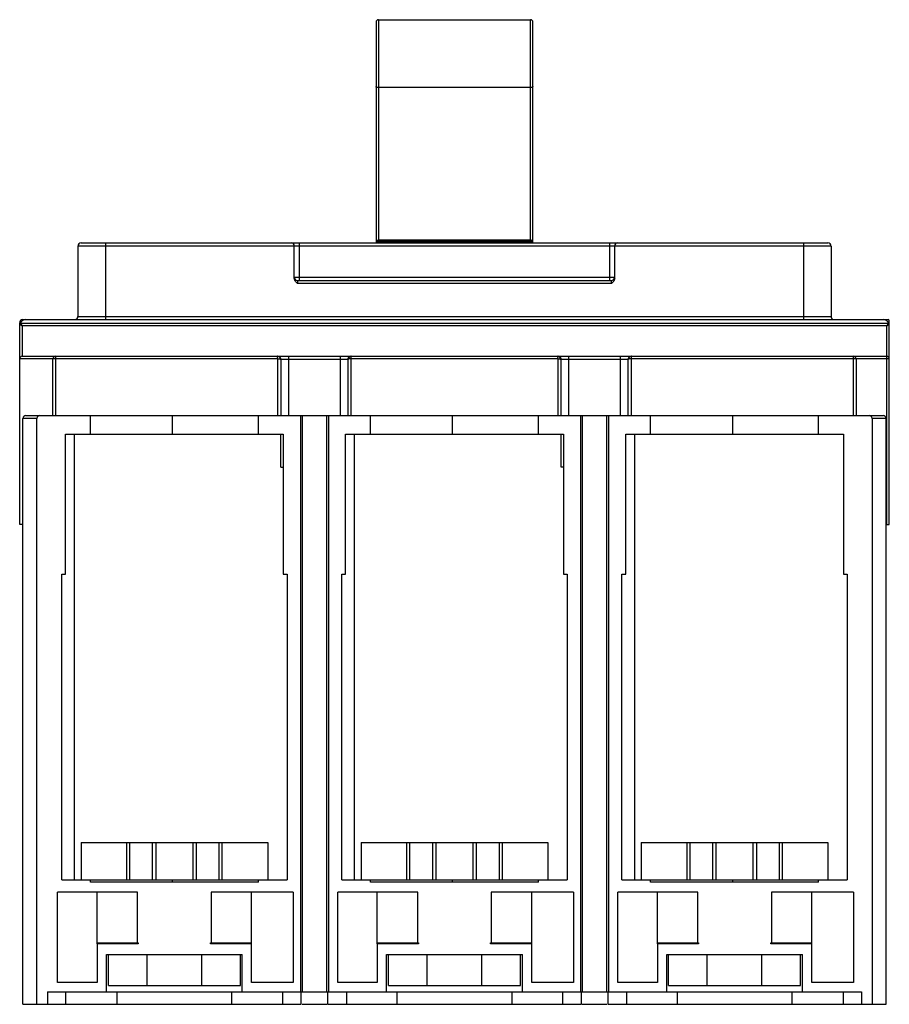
# Model space of a CAD drawing. Header units: millimetres. Extents: x 21 to 161, y 46 to 205.
import ezdxf

# ---------------------------------------------------------------- set-up
doc = ezdxf.new("R2010")
doc.units = ezdxf.units.MM
doc.header["$LTSCALE"] = 16.279879
doc.layers.get('0').update_dxf_attribs({"linetype": 'CONTINUOUS'})

msp = doc.modelspace()

# ---------------------------------------------------------------- linework, layer by layer
at = {"color": 7, "linetype": 'Continuous'}
for p, q in [((78.14, 204.17), (78.14, 168.7)), ((78.54, 204.57), (78.54, 169.14)), ((78.54, 204.57), (102.94, 204.57)), ((102.94, 169.14), (102.94, 204.57)), ((103.34, 168.7), (103.34, 204.17)), ((102.94, 193.66), (78.54, 193.66)), ((30.25, 168.2), (30.25, 156.9)), ((151.23, 168.2), (30.25, 168.2)), ((30.75, 168.7), (150.73, 168.7)), ((34.65, 168.7), (34.65, 156.4)), ((65, 163.06), (65, 168.2)), ((65.81, 168.7), (65.81, 162.7)), ((103.34, 168.99), (78.14, 168.99)), ((78.14, 168.87), (103.34, 168.87)), ((102.94, 169.14), (78.54, 169.14)), ((115.68, 162.7), (115.68, 168.7)), ((116.48, 163.06), (116.48, 168.2)), ((146.84, 156.4), (146.84, 168.7)), ((151.23, 168.2), (151.23, 156.9)), ((65, 163.2), (116.48, 163.2)), ((65.5, 162.7), (65.5, 162.2)), ((65.5, 162.7), (115.98, 162.7)), ((115.98, 162.2), (65.5, 162.2)), ((115.98, 162.2), (115.98, 162.7)), ((30.25, 156.9), (151.23, 156.9)), ((20.89, 123.5), (20.89, 155.9)), ((20.89, 155.6), (21.29, 155.4)), ((21.09, 155.8), (21.18, 155.61)), ((21.09, 155.8), (160.39, 155.8)), ((21.18, 155.61), (21.29, 155.4)), ((21.29, 155.4), (21.29, 150.5)), ((160.19, 155.4), (21.29, 155.4)), ((21.39, 156.4), (160.39, 156.4)), ((160.19, 155.4), (160.59, 155.6)), ((160.19, 123.5), (160.19, 155.4)), ((160.59, 123.5), (160.59, 156.2)), ((21.29, 150.5), (160.19, 150.5)), ((26.64, 150.5), (26.64, 140.99)), ((64.08, 150.5), (64.08, 141)), ((72.4, 141), (72.4, 150.5)), ((74.16, 150.5), (73.9, 150.42)), ((109.08, 150.5), (109.08, 141)), ((117.4, 141), (117.4, 150.5)), ((119.16, 150.5), (118.9, 150.42)), ((154.84, 140.99), (154.84, 150.5)), ((62.32, 150.1), (20.89, 150.1)), ((26.24, 141), (26.24, 150.1)), ((62.32, 150.1), (62.32, 141)), ((62.82, 150), (62.82, 141)), ((73.66, 150), (62.82, 150)), ((62.88, 141), (62.88, 150)), ((73.6, 150), (73.6, 141)), ((73.66, 141), (73.66, 150)), ((74.16, 141), (74.16, 150.1)), ((107.32, 150.1), (74.16, 150.1)), ((107.32, 150.1), (107.32, 141)), ((107.82, 150), (107.82, 141)), ((118.66, 150), (107.82, 150)), ((107.88, 141), (107.88, 150)), ((118.6, 150), (118.6, 141)), ((118.66, 141), (118.66, 150)), ((119.16, 141), (119.16, 150.1)), ((160.59, 150.1), (119.16, 150.1)), ((155.24, 150.1), (155.24, 141)), ((21.89, 141), (159.59, 141)), ((32.24, 138), (32.24, 141)), ((45.44, 138), (45.44, 141)), ((59.24, 138), (59.24, 141)), ((65.99, 141), (65.99, 48.4)), ((66.3, 48.4), (66.3, 141)), ((70.18, 141), (70.18, 48.4)), ((70.49, 141), (70.49, 48.4)), ((77.24, 138), (77.24, 141)), ((90.44, 138), (90.44, 141)), ((104.24, 138), (104.24, 141)), ((110.99, 141), (110.99, 48.4)), ((111.3, 48.4), (111.3, 141)), ((115.18, 141), (115.18, 48.4)), ((115.49, 141), (115.49, 48.4)), ((122.24, 138), (122.24, 141)), ((135.44, 138), (135.44, 141)), ((149.24, 138), (149.24, 141)), ((21.39, 46.4), (21.39, 140.5)), ((23.64, 140.5), (21.39, 140.5)), ((23.64, 46.4), (23.64, 140.5)), ((160.09, 140.5), (157.84, 140.5)), ((157.84, 140.5), (157.84, 46.4)), ((160.09, 46.4), (160.09, 140.5)), ((28.24, 115.5), (28.24, 138)), ((28.24, 138), (63.24, 138)), ((29.69, 66.4), (29.69, 138)), ((62.85, 132.7), (62.85, 138)), ((63.24, 138), (63.24, 115.5)), ((73.24, 115.5), (73.24, 138)), ((73.24, 138), (108.24, 138)), ((74.69, 66.4), (74.69, 138)), ((107.85, 132.7), (107.85, 138)), ((108.24, 138), (108.24, 115.5)), ((118.24, 138), (153.24, 138)), ((118.24, 115.5), (118.24, 138)), ((119.69, 66.4), (119.69, 138)), ((153.24, 138), (153.24, 115.5)), ((62.85, 132.7), (63.24, 132.7)), ((108.24, 132.7), (107.85, 132.7)), ((21.39, 123.5), (20.89, 123.5)), ((160.09, 123.5), (160.59, 123.5)), ((27.64, 66.4), (27.64, 115.5)), ((27.64, 115.5), (28.24, 115.5)), ((63.24, 115.5), (63.84, 115.5)), ((63.84, 115.5), (63.84, 66.4)), ((72.64, 66.4), (72.64, 115.5)), ((72.64, 115.5), (73.24, 115.5)), ((108.24, 115.5), (108.84, 115.5)), ((108.84, 115.5), (108.84, 66.4)), ((117.64, 115.5), (118.24, 115.5)), ((117.64, 66.4), (117.64, 115.5)), ((153.24, 115.5), (153.84, 115.5)), ((153.84, 115.5), (153.84, 66.4)), ((30.74, 72.4), (30.74, 66.4)), ((30.74, 72.4), (60.74, 72.4)), ((38.1, 66.4), (38.1, 72.4)), ((38.53, 72.4), (38.53, 66.4)), ((42.24, 66.4), (42.24, 72.4)), ((42.74, 72.4), (42.74, 66.4)), ((48.74, 66.4), (48.74, 72.4)), ((49.24, 72.4), (49.24, 66.4)), ((52.95, 66.4), (52.95, 72.4)), ((53.38, 72.4), (53.38, 66.4)), ((60.74, 72.4), (60.74, 66.4)), ((75.74, 72.4), (105.74, 72.4)), ((75.74, 72.4), (75.74, 66.4)), ((83.1, 66.4), (83.1, 72.4)), ((83.53, 72.4), (83.53, 66.4)), ((87.24, 66.4), (87.24, 72.4)), ((87.74, 72.4), (87.74, 66.4)), ((93.74, 66.4), (93.74, 72.4)), ((94.24, 72.4), (94.24, 66.4)), ((97.95, 66.4), (97.95, 72.4)), ((98.38, 72.4), (98.38, 66.4)), ((105.74, 72.4), (105.74, 66.4)), ((120.74, 72.4), (150.74, 72.4)), ((120.74, 72.4), (120.74, 66.4)), ((128.1, 66.4), (128.1, 72.4)), ((128.53, 72.4), (128.53, 66.4)), ((132.24, 66.4), (132.24, 72.4)), ((132.74, 72.4), (132.74, 66.4)), ((138.74, 66.4), (138.74, 72.4)), ((139.24, 72.4), (139.24, 66.4)), ((142.95, 66.4), (142.95, 72.4)), ((143.38, 72.4), (143.38, 66.4)), ((150.74, 72.4), (150.74, 66.4)), ((27.64, 66.4), (63.84, 66.4)), ((32.24, 66), (32.24, 66.4)), ((59.24, 66), (32.24, 66)), ((45.44, 66), (45.44, 66.4)), ((59.24, 66), (59.24, 66.4)), ((72.64, 66.4), (108.84, 66.4)), ((77.24, 66), (77.24, 66.4)), ((104.24, 66), (77.24, 66)), ((90.44, 66), (90.44, 66.4)), ((104.24, 66), (104.24, 66.4)), ((117.64, 66.4), (153.84, 66.4)), ((122.24, 66), (122.24, 66.4)), ((149.24, 66), (122.24, 66)), ((135.44, 66), (135.44, 66.4)), ((149.24, 66), (149.24, 66.4)), ((26.99, 49.9), (26.99, 64.4)), ((39.84, 64.4), (26.99, 64.4)), ((33.34, 56.29), (33.34, 64.4)), ((39.84, 56.29), (39.84, 64.4)), ((64.84, 64.4), (51.64, 64.4)), ((51.64, 64.4), (51.64, 56.29)), ((58.14, 49.9), (58.14, 64.4)), ((64.84, 64.4), (64.84, 49.9)), ((84.84, 64.4), (71.99, 64.4)), ((71.99, 49.9), (71.99, 64.4)), ((78.34, 56.29), (78.34, 64.4)), ((84.84, 56.29), (84.84, 64.4)), ((109.84, 64.4), (96.64, 64.4)), ((96.64, 64.4), (96.64, 56.29)), ((103.14, 49.9), (103.14, 64.4)), ((109.84, 64.4), (109.84, 49.9)), ((129.84, 64.4), (116.99, 64.4)), ((116.99, 49.9), (116.99, 64.4)), ((123.34, 56.29), (123.34, 64.4)), ((129.84, 56.29), (129.84, 64.4)), ((154.84, 64.4), (141.64, 64.4)), ((141.64, 64.4), (141.64, 56.29)), ((148.14, 49.9), (148.14, 64.4)), ((154.84, 64.4), (154.84, 49.9)), ((33.34, 56.29), (39.94, 56.29)), ((33.34, 56.1), (33.34, 56.29)), ((39.94, 56.1), (33.34, 56.1)), ((33.34, 56.1), (33.34, 49.9)), ((39.94, 56.29), (39.94, 56.1)), ((51.54, 56.29), (58.14, 56.29)), ((51.54, 56.1), (51.54, 56.29)), ((58.14, 56.1), (51.54, 56.1)), ((78.34, 56.29), (84.94, 56.29)), ((78.34, 56.1), (78.34, 56.29)), ((84.94, 56.1), (78.34, 56.1)), ((78.34, 56.1), (78.34, 49.9)), ((84.94, 56.29), (84.94, 56.1)), ((96.54, 56.29), (103.14, 56.29)), ((96.54, 56.1), (96.54, 56.29)), ((103.14, 56.1), (96.54, 56.1)), ((123.34, 56.29), (129.94, 56.29)), ((123.34, 56.1), (123.34, 56.29)), ((129.94, 56.1), (123.34, 56.1)), ((123.34, 56.1), (123.34, 49.9)), ((129.94, 56.29), (129.94, 56.1)), ((141.54, 56.29), (148.14, 56.29)), ((141.54, 56.1), (141.54, 56.29)), ((148.14, 56.1), (141.54, 56.1)), ((34.84, 54.4), (56.64, 54.4)), ((34.84, 48.4), (34.84, 54.4)), ((35.14, 49.4), (35.14, 54.4)), ((41.35, 49.4), (41.35, 54.4)), ((50.13, 49.4), (50.13, 54.4)), ((56.34, 49.4), (56.34, 54.4)), ((56.64, 48.4), (56.64, 54.4)), ((79.84, 54.4), (101.64, 54.4)), ((79.84, 48.4), (79.84, 54.4)), ((80.14, 49.4), (80.14, 54.4)), ((86.35, 49.4), (86.35, 54.4)), ((95.13, 49.4), (95.13, 54.4)), ((101.34, 49.4), (101.34, 54.4)), ((101.64, 48.4), (101.64, 54.4)), ((124.84, 54.4), (146.64, 54.4)), ((124.84, 48.4), (124.84, 54.4)), ((125.14, 49.4), (125.14, 54.4)), ((131.35, 49.4), (131.35, 54.4)), ((140.13, 49.4), (140.13, 54.4)), ((146.34, 49.4), (146.34, 54.4)), ((146.64, 48.4), (146.64, 54.4)), ((33.34, 49.9), (26.99, 49.9)), ((35.14, 49.4), (56.34, 49.4)), ((64.84, 49.9), (58.14, 49.9)), ((78.34, 49.9), (71.99, 49.9)), ((80.14, 49.4), (101.34, 49.4)), ((109.84, 49.9), (103.14, 49.9)), ((123.34, 49.9), (116.99, 49.9)), ((125.14, 49.4), (146.34, 49.4)), ((154.84, 49.9), (148.14, 49.9)), ((25.34, 48.4), (156.14, 48.4)), ((25.34, 48.4), (25.34, 46.4)), ((28.27, 48.4), (28.27, 46.4)), ((36.55, 46.4), (36.55, 48.4)), ((54.93, 48.4), (54.93, 46.4)), ((63.09, 48.4), (63.09, 46.4)), ((66.12, 46.4), (66.12, 48.4)), ((70.36, 48.4), (70.36, 46.4)), ((73.39, 48.4), (73.39, 46.4)), ((81.55, 46.4), (81.55, 48.4)), ((99.93, 48.4), (99.93, 46.4)), ((108.09, 48.4), (108.09, 46.4)), ((111.12, 46.4), (111.12, 48.4)), ((115.36, 48.4), (115.36, 46.4)), ((118.39, 48.4), (118.39, 46.4)), ((126.55, 46.4), (126.55, 48.4)), ((144.93, 48.4), (144.93, 46.4)), ((153.21, 46.4), (153.21, 48.4)), ((156.14, 48.4), (156.14, 46.4)), ((21.39, 46.4), (66.12, 46.4)), ((66.25, 46.4), (70.22, 46.4)), ((70.36, 46.4), (111.12, 46.4)), ((111.25, 46.4), (115.22, 46.4)), ((115.36, 46.4), (160.09, 46.4))]:
    msp.add_line(p, q, dxfattribs=at)
for centre, radius, start, end in [((78.54, 204.17), 0.4, 90, 180), ((102.94, 204.17), 0.4, 0, 90), ((30.75, 168.2), 0.5, 90, 180), ((64.5, 168.2), 0.5, 0, 90), ((116.98, 168.2), 0.5, 90, 180), ((150.73, 168.2), 0.5, 0, 90), ((65.5, 163.2), 0.5, 180, 270), ((115.98, 163.2), 0.5, 270, 345), ((29.75, 156.9), 0.5, 270, 360), ((151.73, 156.9), 0.5, 180, 240), ((21.39, 155.9), 0.5, 90, 180), ((21.09, 155.6), 0.2, 90, 180.1879), ((21.89, 155.4), 1, 90, 162.2915), ((159.59, 155.4), 1, 18.0854, 90), ((160.39, 156.2), 0.2, 0, 90), ((160.39, 155.6), 0.2, 359.8112, 90), ((21.29, 150.1), 0.4, 90, 180), ((26.64, 150.1), 0.4, 90, 180), ((62.32, 150), 0.502, 0.2345, 89.9564), ((31.18, 150.15), 31.14, 359.8952, 0.2633), ((107.32, 150), 0.502, 0.2345, 89.9564), ((76.18, 150.15), 31.14, 359.8952, 0.2633), ((154.84, 150.1), 0.4, 0, 90), ((160.19, 150.1), 0.4, 0, 90), ((21.89, 140.5), 0.5, 90, 180), ((24.14, 140.5), 0.5, 90, 180), ((157.34, 140.5), 0.5, 0, 90), ((159.59, 140.5), 0.5, 0, 90)]:
    msp.add_arc(centre, radius, start, end, dxfattribs=at)
for points, knots in [([(78.54, 193.66), (78.49, 193.66), (78.39, 193.66), (78.25, 193.7), (78.14, 193.76), (78.14, 193.82)], [0, 0, 0, 0, 0.34028, 0.638788, 1, 1, 1, 1]), ([(103.14, 193.68), (103.12, 193.67), (103.06, 193.66), (102.99, 193.66), (102.94, 193.66)], [0, 0, 0, 0, 0.238453, 1, 1, 1, 1]), ([(103.34, 193.82), (103.34, 193.78), (103.29, 193.73), (103.22, 193.7), (103.17, 193.68), (103.14, 193.68)], [0, 0, 0, 0, 0.378052, 0.6595, 1, 1, 1, 1]), ([(78.15, 169.26), (78.17, 169.23), (78.24, 169.19), (78.32, 169.17), (78.37, 169.16)], [0, 0, 0, 0, 0.411179, 1, 1, 1, 1]), ([(103.24, 169.2), (103.25, 169.2), (103.28, 169.22), (103.31, 169.24), (103.33, 169.26)], [0, 0, 0, 0, 0.295898, 1, 1, 1, 1]), ([(78.37, 169.16), (78.38, 169.15), (78.44, 169.15), (78.5, 169.14), (78.54, 169.14)], [0, 0, 0, 0, 0.241793, 1, 1, 1, 1]), ([(102.94, 169.14), (102.97, 169.14), (103.07, 169.15), (103.17, 169.17), (103.24, 169.2)], [0, 0, 0, 0, 0.274646, 1, 1, 1, 1]), ([(160.33, 155.68), (160.32, 155.66), (160.27, 155.57), (160.23, 155.47), (160.19, 155.4)], [0, 0, 0, 0, 0.218699, 1, 1, 1, 1]), ([(160.39, 155.8), (160.39, 155.8), (160.39, 155.79), (160.39, 155.79), (160.38, 155.78), (160.37, 155.76), (160.36, 155.73), (160.34, 155.7), (160.33, 155.68)], [0, 0, 0, 0, 0.018544, 0.06994, 0.153415, 0.26807, 0.584743, 1, 1, 1, 1]), ([(62.32, 150.5), (62.32, 150.5), (62.32, 150.49), (62.32, 150.48), (62.32, 150.46), (62.32, 150.44), (62.32, 150.41), (62.32, 150.36), (62.32, 150.32), (62.32, 150.3)], [0, 0, 0, 0, 0.01737, 0.068649, 0.152591, 0.267951, 0.413192, 0.58561, 1, 1, 1, 1]), ([(62.88, 150), (62.88, 150.08), (62.83, 150.26), (62.7, 150.39), (62.63, 150.43)], [0, 0, 0, 0, 0.500016, 1, 1, 1, 1]), ([(73.8, 150.34), (73.78, 150.32), (73.7, 150.22), (73.66, 150.09), (73.66, 150)], [0, 0, 0, 0, 0.252825, 1, 1, 1, 1]), ([(74.16, 150.1), (74.16, 150.15), (74.16, 150.22), (74.16, 150.32), (74.16, 150.38), (74.16, 150.43), (74.16, 150.46), (74.16, 150.48), (74.16, 150.49), (74.16, 150.49), (74.16, 150.5), (74.16, 150.5)], [0, 0, 0, 0, 0.38218, 0.555672, 0.707191, 0.831504, 0.923703, 0.956689, 0.980575, 0.9951, 1, 1, 1, 1]), ([(107.32, 150.5), (107.32, 150.5), (107.32, 150.49), (107.32, 150.48), (107.32, 150.46), (107.32, 150.44), (107.32, 150.41), (107.32, 150.36), (107.32, 150.32), (107.32, 150.3)], [0, 0, 0, 0, 0.01737, 0.068649, 0.152591, 0.267951, 0.413192, 0.58561, 1, 1, 1, 1]), ([(107.88, 150), (107.88, 150.08), (107.83, 150.26), (107.7, 150.39), (107.63, 150.43)], [0, 0, 0, 0, 0.500016, 1, 1, 1, 1]), ([(118.8, 150.34), (118.78, 150.32), (118.7, 150.22), (118.66, 150.09), (118.66, 150)], [0, 0, 0, 0, 0.252825, 1, 1, 1, 1]), ([(119.16, 150.1), (119.16, 150.15), (119.16, 150.22), (119.16, 150.32), (119.16, 150.38), (119.16, 150.43), (119.16, 150.46), (119.16, 150.48), (119.16, 150.49), (119.16, 150.49), (119.16, 150.5), (119.16, 150.5)], [0, 0, 0, 0, 0.38218, 0.555672, 0.707192, 0.831505, 0.923704, 0.956689, 0.980575, 0.9951, 1, 1, 1, 1]), ([(62.32, 150.1), (62.38, 150.1), (62.5, 150.09), (62.66, 150.07), (62.76, 150.05), (62.82, 150.02), (62.82, 150)], [0, 0, 0, 0, 0.367617, 0.680453, 0.894728, 1, 1, 1, 1]), ([(73.92, 150.08), (73.85, 150.08), (73.77, 150.06), (73.69, 150.03), (73.66, 150.01), (73.66, 150)], [0, 0, 0, 0, 0.680632, 0.884236, 1, 1, 1, 1]), ([(74.16, 150.1), (74.14, 150.1), (74.06, 150.1), (73.98, 150.09), (73.92, 150.08)], [0, 0, 0, 0, 0.259814, 1, 1, 1, 1]), ([(107.32, 150.1), (107.38, 150.1), (107.5, 150.09), (107.66, 150.07), (107.76, 150.05), (107.82, 150.02), (107.82, 150)], [0, 0, 0, 0, 0.367617, 0.680453, 0.894728, 1, 1, 1, 1]), ([(118.92, 150.08), (118.85, 150.08), (118.77, 150.06), (118.69, 150.03), (118.66, 150.01), (118.66, 150)], [0, 0, 0, 0, 0.680632, 0.884236, 1, 1, 1, 1]), ([(119.16, 150.1), (119.14, 150.1), (119.06, 150.1), (118.98, 150.09), (118.92, 150.08)], [0, 0, 0, 0, 0.259814, 1, 1, 1, 1])]:
    msp.add_open_spline(points, degree=3, knots=knots, dxfattribs=at)
for points in [[(65.1, 162.7), (65.04, 162.81), (65, 162.94), (65, 163.06)], [(116.48, 163.06), (116.48, 162.98), (116.46, 162.9), (116.44, 162.82)], [(65.2, 162.53), (65.16, 162.58), (65.13, 162.64), (65.1, 162.7)], [(65.5, 162.2), (65.4, 162.3), (65.29, 162.41), (65.2, 162.53)], [(116.24, 162.48), (116.16, 162.38), (116.07, 162.29), (115.98, 162.2)], [(116.38, 162.7), (116.34, 162.62), (116.29, 162.55), (116.24, 162.48)], [(116.44, 162.82), (116.42, 162.78), (116.4, 162.74), (116.38, 162.7)], [(62.63, 150.43), (62.56, 150.47), (62.47, 150.5), (62.38, 150.5)], [(73.85, 150.43), (73.78, 150.39), (73.71, 150.32), (73.67, 150.25)], [(73.9, 150.42), (73.87, 150.4), (73.83, 150.37), (73.8, 150.34)], [(74.1, 150.5), (74.01, 150.5), (73.93, 150.47), (73.85, 150.43)], [(107.63, 150.43), (107.56, 150.47), (107.47, 150.5), (107.38, 150.5)], [(118.85, 150.43), (118.78, 150.39), (118.71, 150.32), (118.67, 150.25)], [(118.9, 150.42), (118.87, 150.4), (118.83, 150.37), (118.8, 150.34)], [(119.1, 150.5), (119.01, 150.5), (118.93, 150.47), (118.85, 150.43)], [(73.67, 150.25), (73.62, 150.17), (73.6, 150.08), (73.6, 150)], [(118.67, 150.25), (118.62, 150.17), (118.6, 150.08), (118.6, 150)]]:
    msp.add_open_spline(points, degree=3, dxfattribs=at)

doc.saveas('drawing.dxf')
